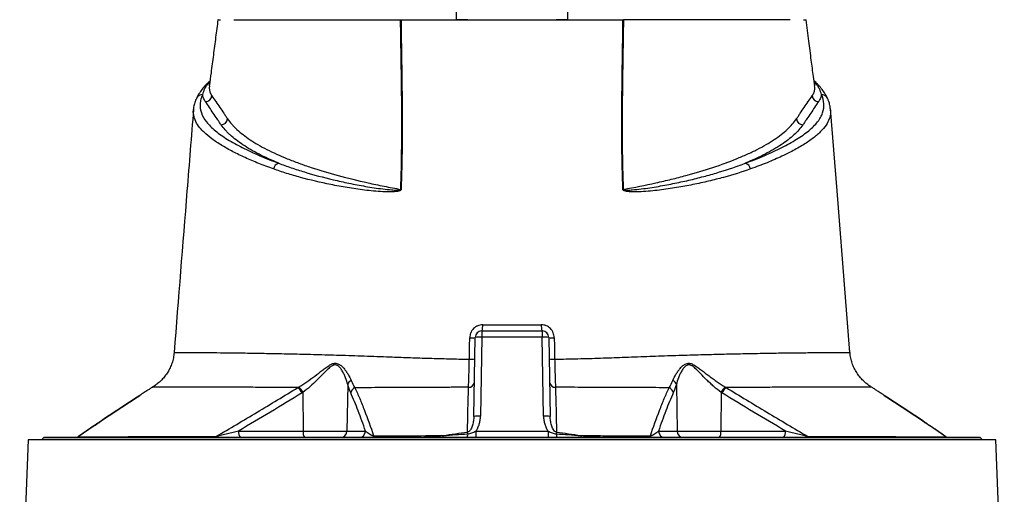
# Model space of a CAD drawing. Header units: millimetres. Extents: x 598 to 1373, y 615 to 2661.
# Tile 7 of 8: x 764 to 1207, y 2149 to 2363. Entities that reach past the tile are written whole.
import ezdxf

# ---------------------------------------------------------------- set-up
doc = ezdxf.new("R2010")
doc.units = ezdxf.units.MM

msp = doc.modelspace()

# ---------------------------------------------------------------- linework, layer by layer
at = {"color": 8, "linetype": 'Continuous', "lineweight": 25}
for p, q in [((849.51, 2334.98), (849.03, 2334.48)), ((1121.76, 2334.48), (1121.29, 2334.95)), ((797.53, 2180.25), (790.4, 2175.33)), ((1180.4, 2175.33), (1173.08, 2180.38))]:
    msp.add_line(p, q, dxfattribs=at)
at = {"color": 7, "linetype": 'Continuous', "lineweight": 25}
for p, q in [((850.35, 2328.8), (850.48, 2328.62)), ((1120.32, 2328.62), (1120.44, 2328.8)), ((842.22, 2322.52), (842.28, 2322.81)), ((971.85, 2222.91), (971.85, 2220.07)), ((971.85, 2222.91), (998.95, 2222.91)), ((998.95, 2222.91), (998.95, 2220.07)), ((968.23, 2184.48), (968.85, 2219.96)), ((971.85, 2220.07), (971.23, 2184.58)), ((998.95, 2220.07), (971.85, 2220.07)), ((999.57, 2184.58), (998.95, 2220.07)), ((1001.95, 2219.96), (1002.57, 2184.48)), ((833.57, 2213.23), (833.52, 2213.23)), ((1137.33, 2213.23), (1137.29, 2213.23)), ((823.83, 2197.62), (823.84, 2197.62)), ((911.51, 2198.83), (911.15, 2177.86)), ((1059.29, 2198.83), (1059.64, 2177.86)), ((891.41, 2195.27), (891.49, 2177.86)), ((1079.38, 2195.27), (1079.3, 2177.86)), ((797.33, 2180.15), (790.55, 2175.47)), ((767.89, 2173.91), (764.04, 2082.52)), ((1202.9, 2173.91), (767.89, 2173.91)), ((774.9, 2174.91), (773.9, 2173.91)), ((774.9, 2174.91), (774.9, 2174.91)), ((774.9, 2174.91), (1195.9, 2174.91)), ((1195.9, 2174.91), (774.9, 2174.91)), ((862.49, 2177.86), (891.49, 2177.86)), ((891.49, 2177.86), (911.15, 2177.86)), ((911.15, 2177.86), (919.5, 2177.86)), ((969.12, 2177.75), (969.12, 2174.91)), ((969.12, 2177.75), (1001.67, 2177.75)), ((1001.67, 2177.75), (1001.67, 2174.91)), ((1051.29, 2177.86), (1059.64, 2177.86)), ((1059.64, 2177.86), (1079.3, 2177.86)), ((1079.3, 2177.86), (1108.3, 2177.86)), ((1196.9, 2173.91), (1195.9, 2174.91)), ((1195.9, 2174.91), (1195.9, 2174.91)), ((1206.75, 2082.55), (1202.9, 2173.91))]:
    msp.add_line(p, q, dxfattribs=at)
at = {"color": 8, "linetype": 'Continuous', "lineweight": 25, "flags": 128}
for points in [[(849.03, 2334.48), (849.41, 2334.62), (849.5, 2334.66)], [(849.32, 2333.22), (849.21, 2332.05), (849.54, 2330.43), (850.35, 2328.8), (850.35, 2328.8), (850.35, 2328.8)], [(1121.3, 2334.66), (1121.38, 2334.63), (1121.76, 2334.48)]]:
    msp.add_lwpolyline(points, dxfattribs=at)
at = {"color": 7, "linetype": 'Continuous', "lineweight": 25, "flags": 128}
msp.add_lwpolyline([(1137.34, 2213.23), (1131.54, 2285.9), (1128.59, 2322.82)], dxfattribs=at)
at = {"color": 7, "linetype": 'Continuous', "lineweight": 25}
for centre, radius, start, end in [((849.76, 2331.94), 2.63, 105.98, 139.0428), ((847.42, 2329.19), 3.11, 272.6028, 349.4392), ((1123.37, 2329.19), 3.11, 190.5602, 267.3972), ((854.47, 2318.72), 3.11, 272.7203, 351.0646), ((1116.33, 2318.73), 3.11, 188.9348, 267.281), ((881.35, 2295.22), 3.24, 104.9593, 170.4584), ((1089.44, 2295.22), 3.24, 9.5416, 75.0407), ((936.14, 2272.34), 14.25, 92.3411, 93.0093), ((1034.66, 2272.34), 14.25, 86.9907, 87.6589), ((971.85, 2219.91), 3, 90, 179), ((966.63, 2225.04), 5.63, 337.8337, 6.5565), ((1004.17, 2225.04), 5.63, 173.4435, 202.1663), ((998.95, 2219.91), 3, 1, 90), ((967.08, 2228.33), 8.55, 265.4048, 281.9424), ((970.85, 2205.65), 14.45, 86.038, 97.9584), ((999.95, 2205.65), 14.45, 82.0416, 93.962), ((1003.72, 2228.33), 8.55, 258.0576, 274.5952), ((966.94, 2220.45), 10.29, 266.0026, 279.7211), ((1003.86, 2220.45), 10.29, 260.2787, 273.9974), ((914.29, 2198), 2.9, 114.3228, 163.4155), ((1056.51, 2198), 2.9, 16.5817, 65.672), ((883.98, 2191.37), 7.97, 27.4326, 49.6726), ((884.26, 2191.39), 8.14, 28.4617, 50.1715), ((915.93, 2194.48), 3.13, 111.8187, 168.6244), ((966.01, 2200.1), 2.53, 266.149, 348.3496), ((1004.78, 2200.1), 2.53, 191.6509, 273.8553), ((1054.87, 2194.48), 3.13, 11.3726, 68.1818), ((1086.54, 2191.38), 8.14, 129.8276, 151.5376), ((1086.82, 2191.37), 7.97, 130.3241, 152.5617), ((970.23, 2170.17), 14.45, 86.038, 97.9584), ((1000.57, 2170.17), 14.45, 82.0416, 93.962), ((788.81, 2177.91), 3, 270.0001, 305.2359), ((788.81, 2177.91), 3, 270, 305.2195), ((788.9, 2177.8), 2.89, 270.037, 301.1208), ((851.23, 2176.5), 1.59, 271.7532, 317.5055), ((865.91, 2177.18), 3.48, 168.8058, 220.7047), ((894.91, 2177.18), 3.48, 168.8058, 220.7047), ((908.2, 2177.86), 2.95, 270.9872, 359.999), ((916.56, 2177.86), 2.95, 270.9872, 359.999), ((922.21, 2175.82), 0.964, 289.0545, 352.7245), ((953.31, 2175.75), 1.2, 315.5581, 3.7641), ((958.61, 2176.31), 6.86, 348.2478, 2.5753), ((699.66, 2144.31), 267.76, 6.9299, 7.0941), ((1271.2, 2144.31), 267.83, 172.9073, 173.0714), ((1012.19, 2176.31), 6.86, 177.4254, 191.7487), ((1017.48, 2175.75), 1.2, 176.2335, 224.4282), ((1048.58, 2175.82), 0.964, 187.2759, 250.9459), ((1054.24, 2177.86), 2.95, 180.001, 269.0128), ((1062.59, 2177.86), 2.95, 180.001, 269.0128), ((1075.89, 2177.18), 3.48, 319.2953, 11.1942), ((1104.89, 2177.18), 3.48, 319.2953, 11.1942), ((1119.57, 2176.5), 1.59, 222.502, 268.2476), ((1181.99, 2177.91), 3, 234.6055, 269.9999), ((1181.99, 2177.91), 3, 234.8504, 270), ((1181.89, 2177.8), 2.89, 238.8785, 269.963)]:
    msp.add_arc(centre, radius, start, end, dxfattribs=at)
at = {"color": 8, "linetype": 'Continuous', "lineweight": 25}
for centre, radius, start, end in [((1121.03, 2331.95), 2.64, 43.4312, 73.9973), ((846.15, 2326.32), 2.87, 87.4552, 153.9524), ((1124.64, 2326.32), 2.87, 26.1935, 92.5436)]:
    msp.add_arc(centre, radius, start, end, dxfattribs=at)
at = {"color": 7, "linetype": 'Continuous', "lineweight": 25}
for points, knots in [([(960.4, 2362.91), (960.4, 2365.46), (960.4, 2368), (960.4, 2373.09), (960.4, 2375.64), (960.4, 2379.45), (960.4, 2380.72), (960.4, 2383.25), (960.4, 2384.52), (960.4, 2386.41), (960.4, 2387.04), (960.4, 2388.3), (960.4, 2388.92), (960.4, 2389.86), (960.4, 2390.17), (960.4, 2390.79), (960.4, 2391.09), (960.4, 2391.7), (960.4, 2392), (960.4, 2392.42), (960.4, 2392.56), (960.4, 2392.74), (960.4, 2392.8), (960.4, 2392.88), (960.4, 2392.91), (960.4, 2392.91)], [0, 0, 0, 0, 0.25, 0.25, 0.5, 0.5, 0.625, 0.625, 0.75, 0.75, 0.8125, 0.8125, 0.875, 0.875, 0.90625, 0.90625, 0.9375, 0.9375, 0.96875, 0.96875, 0.984375, 0.984375, 0.992187, 0.992187, 1, 1, 1, 1]), ([(1010.4, 2392.91), (1010.4, 2392.91), (1010.4, 2392.88), (1010.4, 2392.79), (1010.4, 2392.74), (1010.4, 2392.55), (1010.4, 2392.41), (1010.4, 2391.99), (1010.4, 2391.69), (1010.4, 2391.08), (1010.4, 2390.77), (1010.4, 2390.15), (1010.4, 2389.84), (1010.4, 2388.91), (1010.4, 2388.28), (1010.4, 2387.03), (1010.4, 2386.4), (1010.4, 2384.5), (1010.4, 2383.23), (1010.4, 2380.7), (1010.4, 2379.43), (1010.4, 2375.63), (1010.4, 2373.09), (1010.4, 2368), (1010.4, 2365.46), (1010.4, 2362.91)], [0, 0, 0, 0, 0.007812, 0.007812, 0.015625, 0.015625, 0.03125, 0.03125, 0.0625, 0.0625, 0.09375, 0.09375, 0.125, 0.125, 0.1875, 0.1875, 0.25, 0.25, 0.375, 0.375, 0.5, 0.5, 0.75, 0.75, 1, 1, 1, 1]), ([(853.17, 2362.91), (852.83, 2360.27), (852.16, 2355), (851.13, 2347.01), (850.18, 2339.75), (849.54, 2335.17), (849.26, 2333.23)], [0, 0, 0, 0, 0.2686541, 0.5373671, 0.8048586, 1, 1, 1, 1]), ([(853.22, 2362.91), (853.2, 2362.91), (853.07, 2362.91), (853.4, 2362.91), (854.06, 2362.91), (854.38, 2362.91)], [0, 0, 0, 0, 0.094576, 0.557455, 1, 1, 1, 1]), ([(860.4, 2362.91), (860.47, 2362.91), (860.63, 2362.91), (860.87, 2362.91), (861.12, 2362.91), (861.38, 2362.91), (861.66, 2362.91), (861.94, 2362.91), (862.23, 2362.91), (862.54, 2362.91), (862.85, 2362.91), (863.18, 2362.91), (863.51, 2362.91), (863.86, 2362.91), (864.87, 2362.91), (866.71, 2362.91), (869.7, 2362.91), (873.11, 2362.91), (876.94, 2362.91), (881.18, 2362.91), (885.8, 2362.91), (890.81, 2362.91), (896.19, 2362.91), (901.92, 2362.91), (907.98, 2362.91), (914.37, 2362.91), (919.46, 2362.91), (923.06, 2362.91), (925.05, 2362.91), (927.06, 2362.91), (929.09, 2362.91), (931.14, 2362.91), (933.2, 2362.91), (934.6, 2362.91), (935.3, 2362.91)], [0, 0, 0, 0, 0.009539, 0.019075, 0.02861, 0.038144, 0.047677, 0.057211, 0.066746, 0.076283, 0.085822, 0.095364, 0.104909, 0.114459, 0.124013, 0.186218, 0.248355, 0.310652, 0.373016, 0.435522, 0.497964, 0.560535, 0.623167, 0.685915, 0.748593, 0.811367, 0.874209, 0.892205, 0.910185, 0.928154, 0.946115, 0.964074, 0.982034, 1, 1, 1, 1]), ([(935.39, 2286.57), (935.61, 2292.99), (935.75, 2299.4), (935.88, 2312.19), (935.88, 2318.57), (935.72, 2337.65), (935.45, 2350.3), (935.3, 2362.91)], [0, 0, 0, 0, 0.25, 0.25, 0.5, 0.5, 1, 1, 1, 1]), ([(935.5, 2362.91), (935.57, 2356.61), (935.67, 2350.29), (935.85, 2337.63), (935.94, 2331.29), (936.04, 2318.57), (936.05, 2312.2), (935.91, 2299.41), (935.78, 2293), (935.56, 2286.58)], [0, 0, 0, 0, 0.25, 0.25, 0.5, 0.5, 0.75, 0.75, 1, 1, 1, 1]), ([(935.5, 2362.91), (935.85, 2362.91), (936.55, 2362.91), (937.6, 2362.91), (938.66, 2362.91), (939.72, 2362.91), (940.78, 2362.91), (941.85, 2362.91), (942.57, 2362.91), (942.92, 2362.91)], [0, 0, 0, 0, 0.142816, 0.285635, 0.428463, 0.571306, 0.714172, 0.857068, 1, 1, 1, 1]), ([(942.92, 2362.91), (943.23, 2362.91), (943.83, 2362.91), (944.75, 2362.91), (945.67, 2362.91), (946.59, 2362.91), (947.51, 2362.91), (948.44, 2362.91), (949.37, 2362.91), (950.31, 2362.91), (951.25, 2362.91), (952.19, 2362.91), (954.55, 2362.91), (958.36, 2362.91), (963.68, 2362.91), (969.06, 2362.91), (974.48, 2362.91), (979.93, 2362.91), (985.4, 2362.91), (990.86, 2362.91), (996.31, 2362.91), (1001.74, 2362.91), (1007.11, 2362.91), (1012.43, 2362.91), (1016.51, 2362.91), (1019.39, 2362.91), (1021.11, 2362.91), (1022.82, 2362.91), (1024.52, 2362.91), (1026.2, 2362.91), (1027.32, 2362.91), (1027.87, 2362.91)], [0, 0, 0, 0, 0.011372, 0.02274, 0.034104, 0.045465, 0.056825, 0.068185, 0.079545, 0.090906, 0.102271, 0.113638, 0.12501, 0.187502, 0.250007, 0.312499, 0.375004, 0.437496, 0.500001, 0.562493, 0.624997, 0.687489, 0.749994, 0.812486, 0.874991, 0.895833, 0.916663, 0.937489, 0.958316, 0.979151, 1, 1, 1, 1]), ([(965.47, 2362.91), (964.95, 2362.91), (964.46, 2362.91), (963.74, 2362.91), (963.5, 2362.91), (963.04, 2362.91), (962.81, 2362.91), (962.16, 2362.91), (961.76, 2362.91), (961.03, 2362.91), (960.69, 2362.91), (960.4, 2362.91)], [0, 0, 0, 0, 0.25, 0.25, 0.375, 0.375, 0.5, 0.5, 0.75, 0.75, 1, 1, 1, 1]), ([(1010.4, 2362.91), (1010.11, 2362.91), (1009.78, 2362.91), (1009.23, 2362.91), (1009.03, 2362.91), (1008.63, 2362.91), (1008.42, 2362.91), (1007.77, 2362.91), (1007.31, 2362.91), (1006.35, 2362.91), (1005.84, 2362.91), (1005.33, 2362.91)], [0, 0, 0, 0, 0.25, 0.25, 0.375, 0.375, 0.5, 0.5, 0.75, 0.75, 1, 1, 1, 1]), ([(1027.87, 2362.91), (1028.23, 2362.91), (1028.94, 2362.91), (1030.01, 2362.91), (1031.07, 2362.91), (1032.13, 2362.91), (1033.19, 2362.91), (1034.24, 2362.91), (1034.94, 2362.91), (1035.29, 2362.91)], [0, 0, 0, 0, 0.142874, 0.285731, 0.428578, 0.571422, 0.714269, 0.857126, 1, 1, 1, 1]), ([(1035.24, 2286.58), (1035.02, 2293), (1034.88, 2299.41), (1034.75, 2312.2), (1034.76, 2318.57), (1034.85, 2331.29), (1034.94, 2337.63), (1035.13, 2350.29), (1035.22, 2356.61), (1035.29, 2362.91)], [0, 0, 0, 0, 0.25, 0.25, 0.5, 0.5, 0.75, 0.75, 1, 1, 1, 1]), ([(1035.5, 2362.91), (1035.34, 2350.3), (1035.07, 2337.65), (1034.92, 2318.57), (1034.91, 2312.19), (1035.04, 2299.4), (1035.18, 2292.99), (1035.4, 2286.57)], [0, 0, 0, 0, 0.5, 0.5, 0.75, 0.75, 1, 1, 1, 1]), ([(1110.4, 2362.91), (1108.44, 2362.91), (1102.15, 2362.91), (1085.92, 2362.91), (1063.59, 2362.91), (1045.28, 2362.91), (1035.5, 2362.91)], [0.5613215, 0.5613215, 0.5613215, 0.5613215, 0.6404767, 0.7196318, 0.798787, 0.8776759, 0.8776759, 0.8776759, 0.8776759]), ([(1116.42, 2362.91), (1116.79, 2362.91), (1117.54, 2362.91), (1117.59, 2362.91), (1117.62, 2362.91)], [0, 0, 0, 0, 0.487663, 1, 1, 1, 1]), ([(1121.53, 2333.23), (1121.33, 2334.61), (1120.79, 2338.44), (1119.91, 2345.12), (1118.81, 2353.64), (1118.04, 2359.69), (1117.63, 2362.91)], [0, 0, 0, 0, 0.1391817, 0.3867416, 0.6736659, 1, 1, 1, 1]), ([(847.86, 2333.74), (847.38, 2333.22), (846.28, 2332.02), (844.94, 2330.08), (844.02, 2328.54), (843.66, 2327.74), (843.59, 2327.59)], [0, 0, 0, 0, 0.260245, 0.593734, 0.924148, 1, 1, 1, 1]), ([(849.03, 2334.48), (848.65, 2334.04), (848.31, 2333.6), (847.7, 2332.72), (847.43, 2332.27), (846.74, 2330.94), (846.43, 2330.05), (846.28, 2329.19)], [0, 0, 0, 0, 0.25, 0.25, 0.5, 0.5, 1, 1, 1, 1]), ([(849.55, 2335.31), (849.48, 2335.25), (849.03, 2334.86), (848.67, 2334.46), (848.36, 2334.11)], [0, 0, 0, 0, 0.151318, 1, 1, 1, 1]), ([(1122.92, 2333.74), (1122.61, 2334.09), (1122.1, 2334.67), (1121.47, 2335.2), (1121.22, 2335.42)], [0, 0, 0, 0, 0.605114, 1, 1, 1, 1]), ([(1124.51, 2329.19), (1124.36, 2330.05), (1124.05, 2330.94), (1123.36, 2332.28), (1123.09, 2332.72), (1122.48, 2333.61), (1122.14, 2334.05), (1121.76, 2334.48)], [0, 0, 0, 0, 0.5, 0.5, 0.75, 0.75, 1, 1, 1, 1]), ([(1127.22, 2327.58), (1126.9, 2328.21), (1126.25, 2329.49), (1124.87, 2331.51), (1123.75, 2332.96), (1123.01, 2333.68), (1122.94, 2333.75)], [0, 0, 0, 0, 0.30891, 0.63147, 0.960798, 1, 1, 1, 1]), ([(846.28, 2329.19), (846.12, 2328.84), (845.97, 2328.5), (845.71, 2327.81), (845.6, 2327.47), (845.32, 2326.43), (845.2, 2325.75), (845.06, 2323.69), (845.25, 2322.32), (846.2, 2319.61), (846.96, 2318.25), (848.55, 2316.23), (849.15, 2315.56), (850.5, 2314.22), (851.24, 2313.56), (853.65, 2311.6), (855.51, 2310.32), (859.56, 2307.81), (861.76, 2306.57), (866.51, 2304.15), (869.06, 2302.96), (874.51, 2300.62), (877.42, 2299.47), (880.52, 2298.35)], [0, 0, 0, 0, 0.03125, 0.03125, 0.0625, 0.0625, 0.125, 0.125, 0.25, 0.25, 0.375, 0.375, 0.4375, 0.4375, 0.5, 0.5, 0.625, 0.625, 0.75, 0.75, 0.875, 0.875, 1, 1, 1, 1]), ([(847.56, 2326.09), (847.48, 2326.22), (847.39, 2326.35), (847.23, 2326.61), (847.15, 2326.74), (846.93, 2327.12), (846.81, 2327.38), (846.49, 2328.16), (846.35, 2328.67), (846.28, 2329.19)], [0, 0, 0, 0, 0.125, 0.125, 0.25, 0.25, 0.5, 0.5, 1, 1, 1, 1]), ([(1090.28, 2298.35), (1093.37, 2299.47), (1096.27, 2300.61), (1101.74, 2302.96), (1104.31, 2304.16), (1107.9, 2306), (1109.06, 2306.61), (1111.27, 2307.86), (1112.33, 2308.49), (1115.38, 2310.38), (1117.22, 2311.65), (1120.39, 2314.25), (1121.73, 2315.57), (1123.05, 2317.25), (1123.29, 2317.59), (1123.75, 2318.27), (1123.96, 2318.61), (1124.54, 2319.63), (1124.84, 2320.31), (1125.55, 2322.36), (1125.73, 2323.72), (1125.54, 2326.45), (1125.17, 2327.82), (1124.51, 2329.19)], [0, 0, 0, 0, 0.125, 0.125, 0.25, 0.25, 0.3125, 0.3125, 0.375, 0.375, 0.5, 0.5, 0.625, 0.625, 0.65625, 0.65625, 0.6875, 0.6875, 0.75, 0.75, 0.875, 0.875, 1, 1, 1, 1]), ([(1124.51, 2329.19), (1124.45, 2328.67), (1124.31, 2328.15), (1123.99, 2327.38), (1123.86, 2327.12), (1123.65, 2326.73), (1123.57, 2326.6), (1123.41, 2326.35), (1123.32, 2326.22), (1123.23, 2326.09)], [0, 0, 0, 0, 0.5, 0.5, 0.75, 0.75, 0.875, 0.875, 1, 1, 1, 1]), ([(843.57, 2327.58), (843.5, 2327.46), (843.07, 2326.67), (842.6, 2325.15), (842.21, 2323.57), (842.19, 2322.68), (842.18, 2322.5)], [0, 0, 0, 0, 0.076118, 0.493498, 0.896515, 1, 1, 1, 1]), ([(854.62, 2315.62), (854.47, 2315.84), (854.32, 2316.05), (854.03, 2316.49), (853.59, 2317.15), (853.14, 2317.8), (852.26, 2319.11), (851.67, 2319.98), (849.91, 2322.6), (848.73, 2324.34), (847.56, 2326.09)], [0, 0, 0, 0, 0.0625, 0.0625, 0.125, 0.25, 0.25, 0.5, 0.5, 1, 1, 1, 1]), ([(850.48, 2328.62), (851.65, 2326.9), (852.83, 2325.17), (854.59, 2322.57), (855.18, 2321.71), (856.07, 2320.41), (856.51, 2319.76), (857.02, 2319), (857.24, 2318.68), (857.39, 2318.46), (857.47, 2318.35), (857.54, 2318.24)], [0, 0, 0, 0, 0.5, 0.5, 0.75, 0.75, 0.875, 0.9375, 0.96875, 0.96875, 1, 1, 1, 1]), ([(1113.26, 2318.24), (1113.33, 2318.35), (1113.41, 2318.46), (1113.55, 2318.68), (1113.77, 2319.01), (1114.29, 2319.76), (1114.73, 2320.41), (1115.61, 2321.71), (1116.2, 2322.58), (1117.97, 2325.17), (1119.15, 2326.9), (1120.32, 2328.62)], [0, 0, 0, 0, 0.03125, 0.03125, 0.0625, 0.125, 0.25, 0.25, 0.5, 0.5, 1, 1, 1, 1]), ([(1123.23, 2326.09), (1122.06, 2324.34), (1120.89, 2322.6), (1119.12, 2319.98), (1118.53, 2319.11), (1117.65, 2317.8), (1117.21, 2317.15), (1116.77, 2316.49), (1116.48, 2316.06), (1116.33, 2315.84), (1116.18, 2315.62)], [0, 0, 0, 0, 0.5, 0.5, 0.75, 0.75, 0.875, 0.9375, 0.9375, 1, 1, 1, 1]), ([(1128.57, 2322.71), (1128.51, 2323.27), (1128.37, 2324.49), (1127.88, 2326.13), (1127.39, 2327.17), (1127.19, 2327.58)], [0, 0, 0, 0, 0.335388, 0.736567, 1, 1, 1, 1]), ([(842.19, 2322.58), (841.21, 2310.35), (838.29, 2273.9), (835.39, 2237.46), (833.46, 2213.23)], [0, 0, 0, 0, 0.335453, 1, 1, 1, 1]), ([(880.52, 2298.35), (877.3, 2299.67), (874.35, 2301.02), (868.98, 2303.79), (866.56, 2305.2), (862.23, 2308.08), (860.33, 2309.55), (858.28, 2311.42), (857.89, 2311.8), (857.14, 2312.56), (856.78, 2312.94), (855.76, 2314.08), (855.16, 2314.85), (854.62, 2315.62)], [0, 0, 0, 0, 0.25, 0.25, 0.5, 0.5, 0.75, 0.75, 0.8125, 0.8125, 0.875, 0.875, 1, 1, 1, 1]), ([(857.54, 2318.24), (858.09, 2317.44), (858.71, 2316.65), (859.75, 2315.46), (860.12, 2315.06), (860.89, 2314.28), (861.29, 2313.89), (863.4, 2311.95), (865.36, 2310.43), (869.84, 2307.44), (872.36, 2305.98), (877.95, 2303.13), (881.02, 2301.73), (885.21, 2300.02), (886.07, 2299.68), (887.8, 2299.01), (888.69, 2298.68), (891.38, 2297.7), (893.23, 2297.06), (898.94, 2295.17), (902.98, 2293.97), (911.48, 2291.67), (915.96, 2290.57), (921.83, 2289.26), (923.02, 2289.01), (925.43, 2288.5), (926.64, 2288.25), (930.34, 2287.51), (932.84, 2287.03), (935.39, 2286.57)], [0, 0, 0, 0, 0.0625, 0.0625, 0.09375, 0.09375, 0.125, 0.125, 0.25, 0.25, 0.375, 0.375, 0.5, 0.5, 0.53125, 0.53125, 0.5625, 0.5625, 0.625, 0.625, 0.75, 0.75, 0.875, 0.875, 0.90625, 0.90625, 0.9375, 0.9375, 1, 1, 1, 1]), ([(1035.4, 2286.57), (1040.49, 2287.49), (1045.4, 2288.47), (1052.47, 2290.04), (1054.78, 2290.58), (1059.28, 2291.68), (1061.47, 2292.25), (1067.85, 2293.98), (1071.88, 2295.18), (1079.46, 2297.68), (1083.03, 2298.98), (1088.01, 2301.01), (1089.62, 2301.7), (1091.93, 2302.75), (1092.69, 2303.1), (1094.17, 2303.81), (1094.89, 2304.17), (1097.01, 2305.25), (1098.35, 2305.98), (1100.9, 2307.46), (1102.1, 2308.2), (1105.48, 2310.46), (1107.44, 2311.98), (1110.78, 2315.08), (1112.17, 2316.65), (1113.26, 2318.24)], [0, 0, 0, 0, 0.125, 0.125, 0.1875, 0.1875, 0.25, 0.25, 0.375, 0.375, 0.5, 0.5, 0.5625, 0.5625, 0.59375, 0.59375, 0.625, 0.625, 0.6875, 0.6875, 0.75, 0.75, 0.875, 0.875, 1, 1, 1, 1]), ([(1116.18, 2315.62), (1115.11, 2314.08), (1113.75, 2312.56), (1110.51, 2309.58), (1108.62, 2308.12), (1104.3, 2305.23), (1101.87, 2303.82), (1097.83, 2301.73), (1096.41, 2301.04), (1093.43, 2299.68), (1091.88, 2299.01), (1090.28, 2298.35)], [0, 0, 0, 0, 0.25, 0.25, 0.5, 0.5, 0.75, 0.75, 0.875, 0.875, 1, 1, 1, 1]), ([(880.52, 2298.35), (882.31, 2297.66), (884.17, 2296.98), (887.06, 2295.99), (888.05, 2295.67), (890.04, 2295.02), (891.05, 2294.71), (896.17, 2293.15), (900.5, 2291.98), (907.35, 2290.36), (909.69, 2289.84), (914.51, 2288.85), (916.98, 2288.38), (920.78, 2287.73), (922.06, 2287.52), (924.66, 2287.13), (925.97, 2286.95), (928.63, 2286.62), (929.97, 2286.47), (932.01, 2286.31), (932.69, 2286.27), (933.73, 2286.25), (934.07, 2286.25), (934.6, 2286.28), (934.77, 2286.29), (935.03, 2286.33), (935.12, 2286.35), (935.25, 2286.4), (935.29, 2286.42), (935.35, 2286.46), (935.36, 2286.48), (935.39, 2286.52), (935.39, 2286.54), (935.39, 2286.57)], [0, 0, 0, 0, 0.125, 0.125, 0.1875, 0.1875, 0.25, 0.25, 0.5, 0.5, 0.625, 0.625, 0.75, 0.75, 0.8125, 0.8125, 0.875, 0.875, 0.9375, 0.9375, 0.96875, 0.96875, 0.984375, 0.984375, 0.992188, 0.992188, 0.996094, 0.996094, 0.998047, 0.998047, 0.999023, 0.999023, 1, 1, 1, 1]), ([(1035.4, 2286.57), (1035.4, 2286.54), (1035.41, 2286.52), (1035.43, 2286.48), (1035.45, 2286.46), (1035.51, 2286.42), (1035.55, 2286.4), (1035.68, 2286.35), (1035.77, 2286.33), (1036.03, 2286.29), (1036.2, 2286.28), (1036.72, 2286.25), (1037.07, 2286.25), (1038.1, 2286.27), (1038.78, 2286.31), (1040.82, 2286.47), (1042.16, 2286.62), (1044.81, 2286.95), (1046.12, 2287.13), (1048.71, 2287.52), (1049.98, 2287.73), (1053.77, 2288.37), (1056.24, 2288.84), (1061.05, 2289.83), (1063.4, 2290.35), (1067.99, 2291.43), (1070.22, 2292), (1074.58, 2293.17), (1076.7, 2293.78), (1082.85, 2295.65), (1086.69, 2296.97), (1090.28, 2298.35)], [0, 0, 0, 0, 0.000977, 0.000977, 0.001953, 0.001953, 0.003906, 0.003906, 0.007813, 0.007813, 0.015625, 0.015625, 0.03125, 0.03125, 0.0625, 0.0625, 0.125, 0.125, 0.1875, 0.1875, 0.25, 0.25, 0.375, 0.375, 0.5, 0.5, 0.625, 0.625, 0.75, 0.75, 1, 1, 1, 1]), ([(935.56, 2286.58), (935.56, 2286.53), (935.54, 2286.47), (935.51, 2286.38), (935.48, 2286.34), (935.38, 2286.22), (935.3, 2286.16), (935.06, 2286.01), (934.89, 2285.94), (934.53, 2285.82), (934.35, 2285.78), (934, 2285.71), (933.82, 2285.67), (933.28, 2285.59), (932.92, 2285.56), (932.2, 2285.5), (931.85, 2285.49), (930.78, 2285.45), (930.07, 2285.45), (928.66, 2285.47), (927.96, 2285.5), (925.87, 2285.6), (924.5, 2285.71), (921.78, 2285.95), (920.43, 2286.1), (916.45, 2286.58), (913.87, 2286.96), (908.84, 2287.79), (906.38, 2288.25), (899.21, 2289.7), (894.67, 2290.78), (889.28, 2292.25), (888.22, 2292.55), (886.12, 2293.16), (885.09, 2293.47), (882.03, 2294.42), (880.06, 2295.08), (878.16, 2295.75)], [0, 0, 0, 0, 0.001953, 0.001953, 0.003906, 0.003906, 0.007813, 0.007813, 0.015625, 0.015625, 0.023438, 0.023438, 0.03125, 0.03125, 0.046875, 0.046875, 0.0625, 0.0625, 0.09375, 0.09375, 0.125, 0.125, 0.1875, 0.1875, 0.25, 0.25, 0.375, 0.375, 0.5, 0.5, 0.75, 0.75, 0.8125, 0.8125, 0.875, 0.875, 1, 1, 1, 1]), ([(1092.64, 2295.75), (1088.83, 2294.41), (1084.78, 2293.14), (1078.31, 2291.38), (1076.09, 2290.81), (1071.52, 2289.72), (1069.18, 2289.21), (1064.37, 2288.24), (1061.91, 2287.78), (1056.88, 2286.95), (1054.3, 2286.58), (1050.34, 2286.1), (1049, 2285.95), (1046.29, 2285.71), (1044.91, 2285.6), (1042.83, 2285.5), (1042.13, 2285.47), (1040.73, 2285.45), (1040.02, 2285.45), (1038.96, 2285.49), (1038.6, 2285.5), (1037.89, 2285.56), (1037.53, 2285.59), (1036.99, 2285.67), (1036.81, 2285.7), (1036.45, 2285.78), (1036.27, 2285.82), (1035.92, 2285.93), (1035.74, 2286), (1035.5, 2286.16), (1035.42, 2286.22), (1035.32, 2286.33), (1035.29, 2286.38), (1035.25, 2286.47), (1035.24, 2286.53), (1035.24, 2286.58)], [0, 0, 0, 0, 0.25, 0.25, 0.375, 0.375, 0.5, 0.5, 0.625, 0.625, 0.75, 0.75, 0.8125, 0.8125, 0.875, 0.875, 0.90625, 0.90625, 0.9375, 0.9375, 0.953125, 0.953125, 0.96875, 0.96875, 0.976563, 0.976563, 0.984375, 0.984375, 0.992188, 0.992188, 0.996094, 0.996094, 0.998047, 0.998047, 1, 1, 1, 1]), ([(972.23, 2225.68), (971.84, 2225.68), (971.46, 2225.64), (970.71, 2225.49), (970.35, 2225.37), (969.82, 2225.15), (969.65, 2225.07), (969.32, 2224.89), (969.15, 2224.79), (968.68, 2224.46), (968.39, 2224.22), (967.85, 2223.67), (967.61, 2223.37), (967.18, 2222.73), (967, 2222.4), (966.78, 2221.87), (966.72, 2221.68), (966.6, 2221.32), (966.56, 2221.13), (966.44, 2220.57), (966.4, 2220.19), (966.39, 2219.81)], [0, 0, 0, 0, 0.125, 0.125, 0.25, 0.25, 0.3125, 0.3125, 0.375, 0.375, 0.5, 0.5, 0.625, 0.625, 0.75, 0.75, 0.8125, 0.8125, 0.875, 0.875, 1, 1, 1, 1]), ([(972.23, 2225.68), (976.6, 2225.68), (980.99, 2225.68), (989.81, 2225.68), (994.2, 2225.68), (998.57, 2225.68)], [0, 0, 0, 0, 0.5, 0.5, 1, 1, 1, 1]), ([(1004.4, 2219.81), (1004.4, 2220.19), (1004.35, 2220.57), (1004.2, 2221.33), (1004.08, 2221.7), (1003.86, 2222.22), (1003.78, 2222.4), (1003.6, 2222.74), (1003.5, 2222.9), (1003.18, 2223.38), (1002.94, 2223.68), (1002.41, 2224.22), (1002.11, 2224.47), (1001.48, 2224.9), (1001.15, 2225.08), (1000.62, 2225.3), (1000.44, 2225.37), (1000.07, 2225.48), (999.89, 2225.53), (999.33, 2225.64), (998.95, 2225.68), (998.57, 2225.68)], [0, 0, 0, 0, 0.125, 0.125, 0.25, 0.25, 0.3125, 0.3125, 0.375, 0.375, 0.5, 0.5, 0.625, 0.625, 0.75, 0.75, 0.8125, 0.8125, 0.875, 0.875, 1, 1, 1, 1]), ([(833.46, 2213.24), (833.43, 2212.82), (833.36, 2211.59), (832.91, 2209.62), (832.18, 2207.38), (831.2, 2205.3), (830.03, 2203.4), (828.71, 2201.7), (827.26, 2200.19), (825.71, 2198.91), (824.56, 2198.07), (823.91, 2197.71), (823.82, 2197.67)], [0, 0, 0, 0, 0.066089, 0.193471, 0.317159, 0.437337, 0.554066, 0.66731, 0.776937, 0.882716, 0.984302, 1, 1, 1, 1]), ([(965.84, 2197.57), (965.88, 2198.43), (965.92, 2199.34), (965.97, 2200.79), (965.99, 2201.29), (966.02, 2202.31), (966.04, 2202.84), (966.09, 2204.46), (966.12, 2205.57), (966.16, 2207.27), (966.17, 2207.85), (966.2, 2209.01), (966.21, 2209.6), (966.22, 2210.19)], [0, 0, 0, 0, 0.25, 0.25, 0.375, 0.375, 0.5, 0.5, 0.75, 0.75, 0.875, 0.875, 1, 1, 1, 1]), ([(1004.57, 2210.19), (1004.6, 2209.01), (1004.62, 2207.86), (1004.68, 2205.59), (1004.71, 2204.49), (1004.77, 2202.32), (1004.81, 2201.3), (1004.86, 2199.84), (1004.88, 2199.36), (1004.91, 2198.44), (1004.93, 2198), (1004.95, 2197.57)], [0, 0, 0, 0, 0.25, 0.25, 0.5, 0.5, 0.75, 0.75, 0.875, 0.875, 1, 1, 1, 1]), ([(1147.02, 2197.67), (1146.91, 2197.73), (1146.17, 2198.13), (1144.9, 2199.08), (1143.22, 2200.53), (1141.69, 2202.23), (1140.34, 2204.12), (1139.2, 2206.17), (1138.31, 2208.36), (1137.7, 2210.65), (1137.39, 2212.29), (1137.37, 2213.16), (1137.37, 2213.23)], [0, 0, 0, 0, 0.0196323, 0.132052, 0.2491936, 0.3693144, 0.4913367, 0.6145979, 0.7386776, 0.8632978, 0.9882642, 1, 1, 1, 1]), ([(889.47, 2197.64), (890.74, 2198.39), (891.97, 2199.2), (894.39, 2200.87), (895.57, 2201.74), (897.92, 2203.52), (899.05, 2204.41), (900.73, 2205.69), (901.29, 2206.11), (902.13, 2206.71), (902.41, 2206.9), (902.98, 2207.27), (903.27, 2207.45), (903.86, 2207.77), (904.15, 2207.92), (904.74, 2208.15), (905.04, 2208.25), (905.49, 2208.33), (905.64, 2208.35), (905.94, 2208.37), (906.08, 2208.36), (906.52, 2208.33), (906.8, 2208.26), (907.34, 2208.07), (907.59, 2207.94), (908.08, 2207.64), (908.31, 2207.47), (908.75, 2207.1), (908.96, 2206.91), (909.37, 2206.51), (909.56, 2206.3), (910.12, 2205.66), (910.47, 2205.21), (911.11, 2204.31), (911.41, 2203.86), (912.24, 2202.48), (912.72, 2201.55), (913.09, 2200.64)], [0, 0, 0, 0, 0.125, 0.125, 0.25, 0.25, 0.375, 0.375, 0.4375, 0.4375, 0.46875, 0.46875, 0.5, 0.5, 0.53125, 0.53125, 0.5625, 0.5625, 0.578125, 0.578125, 0.59375, 0.59375, 0.625, 0.625, 0.65625, 0.65625, 0.6875, 0.6875, 0.71875, 0.71875, 0.75, 0.75, 0.8125, 0.8125, 0.875, 0.875, 1, 1, 1, 1]), ([(911.51, 2198.83), (911.26, 2199.83), (910.93, 2200.85), (910.33, 2202.39), (910.11, 2202.9), (909.63, 2203.91), (909.37, 2204.42), (908.94, 2205.15), (908.78, 2205.4), (908.46, 2205.87), (908.29, 2206.1), (907.93, 2206.54), (907.74, 2206.75), (907.42, 2207.03), (907.32, 2207.12), (907.09, 2207.28), (906.97, 2207.35), (906.6, 2207.54), (906.34, 2207.63), (905.78, 2207.67), (905.5, 2207.62), (905.08, 2207.48), (904.93, 2207.42), (904.66, 2207.29), (904.52, 2207.21), (904.12, 2206.96), (903.85, 2206.76), (903.08, 2206.14), (902.59, 2205.68), (901.63, 2204.74), (901.15, 2204.26), (900.18, 2203.28), (899.7, 2202.78), (898.72, 2201.79), (898.22, 2201.29), (896.71, 2199.81), (895.69, 2198.84), (893.6, 2196.99), (892.53, 2196.1), (891.41, 2195.27)], [0, 0, 0, 0, 0.125, 0.125, 0.1875, 0.1875, 0.25, 0.25, 0.28125, 0.28125, 0.3125, 0.3125, 0.34375, 0.34375, 0.359375, 0.359375, 0.375, 0.375, 0.40625, 0.40625, 0.4375, 0.4375, 0.453125, 0.453125, 0.46875, 0.46875, 0.5, 0.5, 0.5625, 0.5625, 0.625, 0.625, 0.6875, 0.6875, 0.75, 0.75, 0.875, 0.875, 1, 1, 1, 1]), ([(1057.7, 2200.64), (1058.08, 2201.55), (1058.55, 2202.47), (1059.38, 2203.85), (1059.68, 2204.31), (1060.32, 2205.21), (1060.67, 2205.65), (1061.42, 2206.51), (1061.82, 2206.92), (1062.48, 2207.47), (1062.71, 2207.64), (1063.2, 2207.93), (1063.45, 2208.06), (1063.99, 2208.26), (1064.27, 2208.33), (1064.84, 2208.38), (1065.14, 2208.36), (1065.74, 2208.25), (1066.04, 2208.16), (1066.63, 2207.92), (1066.92, 2207.78), (1067.5, 2207.46), (1067.78, 2207.29), (1068.36, 2206.92), (1068.64, 2206.73), (1069.49, 2206.13), (1070.05, 2205.71), (1071.73, 2204.42), (1072.86, 2203.53), (1074.61, 2202.2), (1075.2, 2201.76), (1076.4, 2200.89), (1077, 2200.46), (1078.83, 2199.2), (1080.06, 2198.39), (1081.32, 2197.64)], [0, 0, 0, 0, 0.125, 0.125, 0.1875, 0.1875, 0.25, 0.25, 0.3125, 0.3125, 0.34375, 0.34375, 0.375, 0.375, 0.40625, 0.40625, 0.4375, 0.4375, 0.46875, 0.46875, 0.5, 0.5, 0.53125, 0.53125, 0.5625, 0.5625, 0.625, 0.625, 0.75, 0.75, 0.8125, 0.8125, 0.875, 0.875, 1, 1, 1, 1]), ([(1079.38, 2195.27), (1078.27, 2196.1), (1077.2, 2196.99), (1075.62, 2198.38), (1075.1, 2198.86), (1074.07, 2199.83), (1073.56, 2200.32), (1072.05, 2201.8), (1071.08, 2202.8), (1069.64, 2204.27), (1069.16, 2204.76), (1068.18, 2205.7), (1067.69, 2206.16), (1066.92, 2206.78), (1066.67, 2206.97), (1066.13, 2207.3), (1065.85, 2207.44), (1065.43, 2207.58), (1065.29, 2207.61), (1065, 2207.65), (1064.86, 2207.66), (1064.59, 2207.64), (1064.45, 2207.61), (1064.19, 2207.53), (1064.06, 2207.48), (1063.7, 2207.29), (1063.48, 2207.12), (1063.06, 2206.75), (1062.87, 2206.54), (1062.32, 2205.88), (1062.01, 2205.4), (1061.42, 2204.42), (1061.16, 2203.91), (1060.68, 2202.89), (1060.46, 2202.38), (1059.86, 2200.85), (1059.53, 2199.83), (1059.29, 2198.83)], [0, 0, 0, 0, 0.125, 0.125, 0.1875, 0.1875, 0.25, 0.25, 0.375, 0.375, 0.4375, 0.4375, 0.5, 0.5, 0.53125, 0.53125, 0.5625, 0.5625, 0.578125, 0.578125, 0.59375, 0.59375, 0.609375, 0.609375, 0.625, 0.625, 0.65625, 0.65625, 0.6875, 0.6875, 0.75, 0.75, 0.8125, 0.8125, 0.875, 0.875, 1, 1, 1, 1]), ([(823.71, 2197.61), (823.67, 2197.59), (823.59, 2197.53), (822.86, 2197.04), (821.65, 2196.25), (820.03, 2195.19), (818.69, 2194.32), (818.01, 2193.89)], [0, 0, 0, 0, 0.181592, 0.38342, 0.592747, 0.793644, 1, 1, 1, 1]), ([(852.4, 2175.43), (858.54, 2179.06), (864.68, 2182.71), (876.93, 2190.04), (883.04, 2193.72), (889.13, 2197.44)], [0, 0, 0, 0, 0.5, 0.5, 1, 1, 1, 1]), ([(965.84, 2197.57), (964.69, 2197.57), (963.54, 2197.56), (961.24, 2197.55), (960.1, 2197.55), (956.7, 2197.53), (954.46, 2197.52), (947.81, 2197.49), (943.47, 2197.47), (937.11, 2197.44), (935.01, 2197.43), (931.9, 2197.41), (930.88, 2197.41), (928.82, 2197.4), (927.8, 2197.4), (922.71, 2197.38), (918.71, 2197.38), (914.77, 2197.38)], [0, 0, 0, 0, 0.0625, 0.0625, 0.125, 0.125, 0.25, 0.25, 0.5, 0.5, 0.625, 0.625, 0.6875, 0.6875, 0.75, 0.75, 1, 1, 1, 1]), ([(914.77, 2197.38), (915.5, 2195.8), (916.23, 2194.15), (917.66, 2190.74), (918.37, 2188.98), (920.47, 2183.54), (921.84, 2179.71), (923.17, 2175.7)], [0, 0, 0, 0, 0.25, 0.25, 0.5, 0.5, 1, 1, 1, 1]), ([(1056.03, 2197.38), (1052.14, 2197.38), (1048.15, 2197.39), (1043.04, 2197.4), (1042.01, 2197.4), (1039.94, 2197.41), (1038.9, 2197.41), (1035.75, 2197.43), (1033.63, 2197.44), (1027.22, 2197.47), (1022.87, 2197.49), (1014.02, 2197.54), (1009.53, 2197.56), (1004.95, 2197.57)], [0, 0, 0, 0, 0.25, 0.25, 0.3125, 0.3125, 0.375, 0.375, 0.5, 0.5, 0.75, 0.75, 1, 1, 1, 1]), ([(1047.63, 2175.7), (1048.96, 2179.7), (1050.32, 2183.54), (1052.42, 2188.98), (1053.13, 2190.74), (1054.57, 2194.15), (1055.29, 2195.8), (1056.03, 2197.38)], [0, 0, 0, 0, 0.5, 0.5, 0.75, 0.75, 1, 1, 1, 1]), ([(1081.66, 2197.44), (1087.75, 2193.72), (1093.87, 2190.04), (1106.12, 2182.71), (1112.25, 2179.06), (1118.39, 2175.43)], [0, 0, 0, 0, 0.5, 0.5, 1, 1, 1, 1]), ([(1152.79, 2193.89), (1152.42, 2194.12), (1151.47, 2194.74), (1150.09, 2195.63), (1148.8, 2196.47), (1147.84, 2197.11), (1147.26, 2197.49), (1147.01, 2197.66), (1147.08, 2197.61), (1147.09, 2197.61)], [0, 0, 0, 0, 0.107946, 0.285967, 0.467807, 0.636663, 0.809736, 0.990479, 1, 1, 1, 1]), ([(797.41, 2180.18), (798.18, 2180.71), (805, 2185.44), (811.89, 2189.92), (818.01, 2193.89)], [0, 0, 0, 0, 0.112843, 1, 1, 1, 1]), ([(818.01, 2193.89), (811.9, 2189.91), (805.04, 2185.44), (798.26, 2180.75), (797.53, 2180.25)], [0, 0, 0, 0, 0.892359, 1, 1, 1, 1]), ([(891.05, 2195.04), (886.31, 2192.14), (881.55, 2189.27), (872.03, 2183.55), (867.26, 2180.7), (862.49, 2177.86)], [0, 0, 0, 0, 0.5, 0.5, 1, 1, 1, 1]), ([(919.5, 2177.86), (918.45, 2181), (917.37, 2184.02), (915.15, 2189.78), (914.02, 2192.52), (912.86, 2195.09)], [0, 0, 0, 0, 0.5, 0.5, 1, 1, 1, 1]), ([(1057.93, 2195.1), (1056.77, 2192.52), (1055.64, 2189.79), (1053.43, 2184.02), (1052.35, 2181), (1051.29, 2177.86)], [0, 0, 0, 0, 0.5, 0.5, 1, 1, 1, 1]), ([(1152.79, 2193.89), (1158.9, 2189.92), (1165.69, 2185.52), (1172.4, 2180.86), (1173.06, 2180.41)], [0, 0, 0, 0, 0.9019, 1, 1, 1, 1]), ([(1173.08, 2180.38), (1172.41, 2180.84), (1165.69, 2185.49), (1158.9, 2189.91), (1152.79, 2193.89)], [0, 0, 0, 0, 0.099532, 1, 1, 1, 1]), ([(968.23, 2184.48), (968.22, 2183.81), (968.17, 2183.15), (968.03, 2182.17), (967.97, 2181.84), (967.84, 2181.19), (967.76, 2180.87), (967.57, 2180.23), (967.46, 2179.91), (967.21, 2179.29), (967.06, 2178.99), (966.8, 2178.55), (966.71, 2178.41), (966.51, 2178.14), (966.39, 2178.01), (966.15, 2177.77), (966.01, 2177.66), (965.71, 2177.48), (965.54, 2177.41), (965.37, 2177.38)], [0, 0, 0, 0, 0.25, 0.25, 0.375, 0.375, 0.5, 0.5, 0.625, 0.625, 0.75, 0.75, 0.8125, 0.8125, 0.875, 0.875, 0.9375, 0.9375, 1, 1, 1, 1]), ([(969.12, 2177.75), (969.49, 2178.24), (969.79, 2178.77), (970.31, 2179.86), (970.53, 2180.44), (970.87, 2181.6), (970.99, 2182.18), (971.17, 2183.37), (971.22, 2183.97), (971.23, 2184.58)], [0, 0, 0, 0, 0.25, 0.25, 0.5, 0.5, 0.75, 0.75, 1, 1, 1, 1]), ([(999.57, 2184.58), (999.58, 2183.98), (999.63, 2183.37), (999.81, 2182.17), (999.93, 2181.58), (1000.27, 2180.42), (1000.48, 2179.86), (1000.87, 2179.04), (1001.02, 2178.77), (1001.33, 2178.25), (1001.49, 2178), (1001.67, 2177.75)], [0, 0, 0, 0, 0.25, 0.25, 0.5, 0.5, 0.75, 0.75, 0.875, 0.875, 1, 1, 1, 1]), ([(1005.43, 2177.38), (1005.25, 2177.41), (1005.09, 2177.48), (1004.79, 2177.66), (1004.65, 2177.77), (1004.28, 2178.13), (1004.08, 2178.41), (1003.73, 2178.99), (1003.59, 2179.29), (1003.33, 2179.91), (1003.22, 2180.22), (1002.94, 2181.18), (1002.81, 2181.83), (1002.63, 2183.15), (1002.58, 2183.81), (1002.57, 2184.48)], [0, 0, 0, 0, 0.0625, 0.0625, 0.125, 0.125, 0.25, 0.25, 0.375, 0.375, 0.5, 0.5, 0.75, 0.75, 1, 1, 1, 1]), ([(1180.26, 2175.47), (1180, 2175.65), (1177.68, 2177.28), (1175.35, 2178.87), (1173.28, 2180.28)], [0, 0, 0, 0, 0.1138456, 1, 1, 1, 1]), ([(790.4, 2175.33), (790.94, 2175.33), (791.53, 2175.33), (792.83, 2175.33), (793.52, 2175.33), (795.75, 2175.33), (797.44, 2175.33), (803.05, 2175.33), (807.55, 2175.34), (818.1, 2175.35), (824.05, 2175.36), (833.95, 2175.38), (837.42, 2175.39), (844.69, 2175.41), (848.48, 2175.42), (852.4, 2175.43)], [0, 0, 0, 0, 0.0625, 0.0625, 0.125, 0.125, 0.25, 0.25, 0.5, 0.5, 0.75, 0.75, 0.875, 0.875, 1, 1, 1, 1]), ([(862.49, 2177.86), (861.67, 2177.65), (860.84, 2177.44), (859.17, 2177.02), (858.33, 2176.81), (857.05, 2176.5), (856.63, 2176.4), (855.77, 2176.19), (855.34, 2176.09), (854.49, 2175.89), (854.07, 2175.79), (853.43, 2175.65), (853.22, 2175.6), (852.8, 2175.51), (852.6, 2175.47), (852.4, 2175.43)], [0, 0, 0, 0, 0.25, 0.25, 0.5, 0.5, 0.625, 0.625, 0.75, 0.75, 0.875, 0.875, 0.9375, 0.9375, 1, 1, 1, 1]), ([(923.17, 2175.7), (922.89, 2175.77), (922.64, 2175.85), (922.19, 2176.02), (921.99, 2176.1), (921.42, 2176.37), (921.1, 2176.56), (920.54, 2176.93), (920.29, 2177.11), (919.86, 2177.48), (919.67, 2177.67), (919.5, 2177.86)], [0, 0, 0, 0, 0.125, 0.125, 0.25, 0.25, 0.5, 0.5, 0.75, 0.75, 1, 1, 1, 1]), ([(923.17, 2175.7), (925.73, 2175.71), (928.31, 2175.73), (933.5, 2175.75), (936.11, 2175.76), (943.96, 2175.79), (949.22, 2175.81), (954.51, 2175.83)], [0, 0, 0, 0, 0.25, 0.25, 0.5, 0.5, 1, 1, 1, 1]), ([(934.49, 2174.91), (937.82, 2174.91), (941.16, 2175.01), (947.83, 2175.32), (951.17, 2175.54), (954.51, 2175.83)], [0, 0, 0, 0, 0.5, 0.5, 1, 1, 1, 1]), ([(954.51, 2175.83), (956.33, 2175.98), (958.15, 2176.13), (961.8, 2176.39), (963.63, 2176.51), (965.46, 2176.62)], [0, 0, 0, 0, 0.5, 0.5, 1, 1, 1, 1]), ([(965.46, 2176.62), (965.79, 2176.64), (966.1, 2176.71), (966.72, 2176.88), (967.02, 2176.98), (967.62, 2177.2), (967.92, 2177.31), (968.52, 2177.54), (968.82, 2177.65), (969.12, 2177.75)], [0, 0, 0, 0, 0.25, 0.25, 0.5, 0.5, 0.75, 0.75, 1, 1, 1, 1]), ([(1001.67, 2177.75), (1001.98, 2177.65), (1002.28, 2177.54), (1002.87, 2177.31), (1003.17, 2177.2), (1003.77, 2176.98), (1004.08, 2176.88), (1004.69, 2176.71), (1005.01, 2176.64), (1005.33, 2176.62)], [0, 0, 0, 0, 0.25, 0.25, 0.5, 0.5, 0.75, 0.75, 1, 1, 1, 1]), ([(1005.33, 2176.62), (1007.16, 2176.51), (1008.99, 2176.39), (1012.64, 2176.13), (1014.47, 2175.98), (1016.29, 2175.83)], [0, 0, 0, 0, 0.5, 0.5, 1, 1, 1, 1]), ([(1016.29, 2175.83), (1019.62, 2175.54), (1022.96, 2175.32), (1029.64, 2175.01), (1032.98, 2174.91), (1036.31, 2174.91)], [0, 0, 0, 0, 0.5, 0.5, 1, 1, 1, 1]), ([(1016.29, 2175.83), (1018.93, 2175.82), (1021.57, 2175.81), (1026.84, 2175.79), (1029.47, 2175.78), (1037.32, 2175.75), (1042.51, 2175.73), (1047.63, 2175.7)], [0, 0, 0, 0, 0.25, 0.25, 0.5, 0.5, 1, 1, 1, 1]), ([(1051.29, 2177.86), (1051.13, 2177.67), (1050.94, 2177.48), (1050.5, 2177.11), (1050.26, 2176.93), (1049.69, 2176.56), (1049.37, 2176.37), (1048.81, 2176.1), (1048.6, 2176.02), (1048.15, 2175.85), (1047.91, 2175.77), (1047.63, 2175.7)], [0, 0, 0, 0, 0.25, 0.25, 0.5, 0.5, 0.75, 0.75, 0.875, 0.875, 1, 1, 1, 1]), ([(1118.39, 2175.43), (1118.2, 2175.47), (1117.99, 2175.51), (1117.58, 2175.6), (1117.37, 2175.65), (1116.73, 2175.79), (1116.3, 2175.89), (1115.02, 2176.19), (1114.17, 2176.4), (1112.47, 2176.81), (1111.63, 2177.02), (1109.96, 2177.44), (1109.13, 2177.65), (1108.3, 2177.86)], [0, 0, 0, 0, 0.0625, 0.0625, 0.125, 0.125, 0.25, 0.25, 0.5, 0.5, 0.75, 0.75, 1, 1, 1, 1]), ([(1118.39, 2175.43), (1120.36, 2175.42), (1122.28, 2175.42), (1126.07, 2175.41), (1127.92, 2175.4), (1133.36, 2175.39), (1136.82, 2175.38), (1146.71, 2175.36), (1152.66, 2175.35), (1160.57, 2175.34), (1163.02, 2175.34), (1167.53, 2175.33), (1169.6, 2175.33), (1173.35, 2175.33), (1175.03, 2175.33), (1177.27, 2175.33), (1177.97, 2175.33), (1179.26, 2175.33), (1179.86, 2175.33), (1180.4, 2175.33)], [0, 0, 0, 0, 0.0625, 0.0625, 0.125, 0.125, 0.25, 0.25, 0.5, 0.5, 0.625, 0.625, 0.75, 0.75, 0.875, 0.875, 0.9375, 0.9375, 1, 1, 1, 1])]:
    msp.add_open_spline(points, degree=3, knots=knots, dxfattribs=at)
for points in [[(935.3, 2362.91), (935.37, 2362.91), (935.43, 2362.91), (935.5, 2362.91)], [(1035.29, 2362.91), (1035.36, 2362.91), (1035.43, 2362.91), (1035.5, 2362.91)], [(966.22, 2210.19), (966.28, 2213.39), (966.33, 2216.6), (966.39, 2219.81)], [(1004.4, 2219.81), (1004.46, 2216.6), (1004.52, 2213.4), (1004.57, 2210.19)], [(913.09, 2200.64), (913.61, 2199.39), (914.18, 2198.32), (914.77, 2197.38)], [(1056.03, 2197.38), (1056.62, 2198.32), (1057.18, 2199.39), (1057.7, 2200.64)], [(889.13, 2197.44), (889.25, 2197.51), (889.36, 2197.57), (889.47, 2197.64)], [(912.86, 2195.09), (912.38, 2196.17), (911.92, 2197.4), (911.51, 2198.83)], [(965.37, 2177.38), (965.52, 2184.13), (965.67, 2190.87), (965.84, 2197.57)], [(1004.95, 2197.57), (1005.12, 2190.87), (1005.28, 2184.13), (1005.43, 2177.38)], [(1059.29, 2198.83), (1058.87, 2197.4), (1058.42, 2196.17), (1057.93, 2195.1)], [(1081.32, 2197.64), (1081.44, 2197.57), (1081.55, 2197.51), (1081.66, 2197.44)], [(891.41, 2195.27), (891.29, 2195.19), (891.17, 2195.11), (891.05, 2195.04)], [(1079.75, 2195.04), (1079.62, 2195.11), (1079.5, 2195.19), (1079.38, 2195.27)], [(1108.3, 2177.86), (1098.76, 2183.54), (1089.23, 2189.25), (1079.75, 2195.04)], [(954.51, 2175.83), (958.11, 2176.44), (961.73, 2176.96), (965.37, 2177.38)], [(1005.43, 2177.38), (1009.06, 2176.96), (1012.68, 2176.44), (1016.29, 2175.83)]]:
    msp.add_open_spline(points, degree=3, dxfattribs=at)
at = {"color": 8, "linetype": 'Continuous', "lineweight": 25}
for points, knots in [([(1120.44, 2328.8), (1120.44, 2328.8), (1120.78, 2329.32), (1121.3, 2330.38), (1121.66, 2331.86), (1121.54, 2332.81), (1121.48, 2333.23)], [0, 0, 0, 0, 0.000004, 0.358455, 0.716493, 1, 1, 1, 1]), ([(878.16, 2295.75), (875.9, 2296.58), (871.39, 2298.24), (865.35, 2300.84), (859.78, 2303.54), (854.75, 2306.35), (850.34, 2309.26), (847.41, 2311.7), (845.14, 2314.09), (843.46, 2316.42), (842.36, 2319.28), (841.97, 2321.32), (842.2, 2322.4), (842.22, 2322.52)], [0, 0, 0, 0, 0.104933, 0.209953, 0.314894, 0.423147, 0.531478, 0.639644, 0.688588, 0.78751, 0.886434, 0.9877, 1, 1, 1, 1]), ([(1128.51, 2322.69), (1128.58, 2322.15), (1128.74, 2320.68), (1128.14, 2318.28), (1126.7, 2315.38), (1124.17, 2312.38), (1120.52, 2309.3), (1115.93, 2306.27), (1111.24, 2303.68), (1106.01, 2301.1), (1100.23, 2298.55), (1095.17, 2296.69), (1092.64, 2295.75)], [0, 0, 0, 0, 0.055944, 0.152517, 0.249086, 0.359243, 0.469416, 0.582135, 0.694875, 0.765274, 0.882403, 1, 1, 1, 1]), ([(833.52, 2213.23), (833.51, 2213.23), (833.35, 2213.23), (834.14, 2213.22), (836.06, 2213.22), (839.17, 2213.21), (843.2, 2213.19), (848.22, 2213.17), (854.25, 2213.12), (861.41, 2213.04), (869.43, 2212.92), (878.13, 2212.77), (887.45, 2212.58), (897.29, 2212.34), (907.78, 2212.04), (918.85, 2211.69), (929.18, 2211.31), (938.66, 2210.94), (947.16, 2210.65), (955.93, 2210.39), (962.35, 2210.25), (965.8, 2210.19), (966.22, 2210.19)], [0, 0, 0, 0, 0.007412, 0.064136, 0.119988, 0.17602, 0.232125, 0.288077, 0.350481, 0.413042, 0.475597, 0.537992, 0.597066, 0.65636, 0.715723, 0.775005, 0.834068, 0.874115, 0.914291, 0.954423, 0.994411, 1, 1, 1, 1]), ([(1004.57, 2210.19), (1008.08, 2210.25), (1015.1, 2210.39), (1025.27, 2210.68), (1035.61, 2211.07), (1046.04, 2211.48), (1056.63, 2211.84), (1066.73, 2212.15), (1076.3, 2212.4), (1086.1, 2212.64), (1095.9, 2212.83), (1105.44, 2212.99), (1113.91, 2213.09), (1120.52, 2213.15), (1125.6, 2213.18), (1129.48, 2213.2), (1132.68, 2213.21), (1135.16, 2213.22), (1136.79, 2213.23), (1137.52, 2213.23), (1137.33, 2213.23), (1137.33, 2213.23)], [0, 0, 0, 0, 0.0465013, 0.093125, 0.1396294, 0.1945933, 0.2497378, 0.304957, 0.3601269, 0.4151121, 0.4850366, 0.5551882, 0.6253496, 0.6952876, 0.7440193, 0.7929208, 0.8418232, 0.890615, 0.9392545, 0.9997296, 1, 1, 1, 1]), ([(889.13, 2197.44), (886.03, 2197.46), (879.82, 2197.48), (870.74, 2197.53), (861.86, 2197.57), (853.35, 2197.61), (845.74, 2197.64), (839.32, 2197.66), (834.04, 2197.66), (829.79, 2197.64), (826.51, 2197.63), (824.47, 2197.62), (823.63, 2197.62), (823.8, 2197.62), (823.83, 2197.62)], [0, 0, 0, 0, 0.080432, 0.161208, 0.256012, 0.350818, 0.447782, 0.544749, 0.630797, 0.716835, 0.804851, 0.89285, 0.980469, 1, 1, 1, 1]), ([(1146.99, 2197.62), (1147, 2197.62), (1147.03, 2197.62), (1146.37, 2197.62), (1145.06, 2197.63), (1143.14, 2197.63), (1140.21, 2197.65), (1135.95, 2197.66), (1129.87, 2197.65), (1122.47, 2197.63), (1114.58, 2197.6), (1106.85, 2197.56), (1099.61, 2197.52), (1091.32, 2197.48), (1085.09, 2197.46), (1081.66, 2197.44)], [0, 0, 0, 0, 0.03773, 0.102018, 0.164218, 0.226483, 0.288699, 0.3848, 0.480913, 0.586848, 0.692779, 0.765422, 0.838123, 0.910763, 1, 1, 1, 1]), ([(790.55, 2175.45), (790.52, 2175.44), (790.43, 2175.39), (790.41, 2175.35), (790.4, 2175.33)], [0, 0, 0, 0, 0.284536, 1, 1, 1, 1]), ([(1180.4, 2175.33), (1180.38, 2175.35), (1180.36, 2175.39), (1180.28, 2175.44), (1180.26, 2175.45)], [0, 0, 0, 0, 0.680765, 1, 1, 1, 1])]:
    msp.add_open_spline(points, degree=3, knots=knots, dxfattribs=at)

doc.saveas('drawing.dxf')
